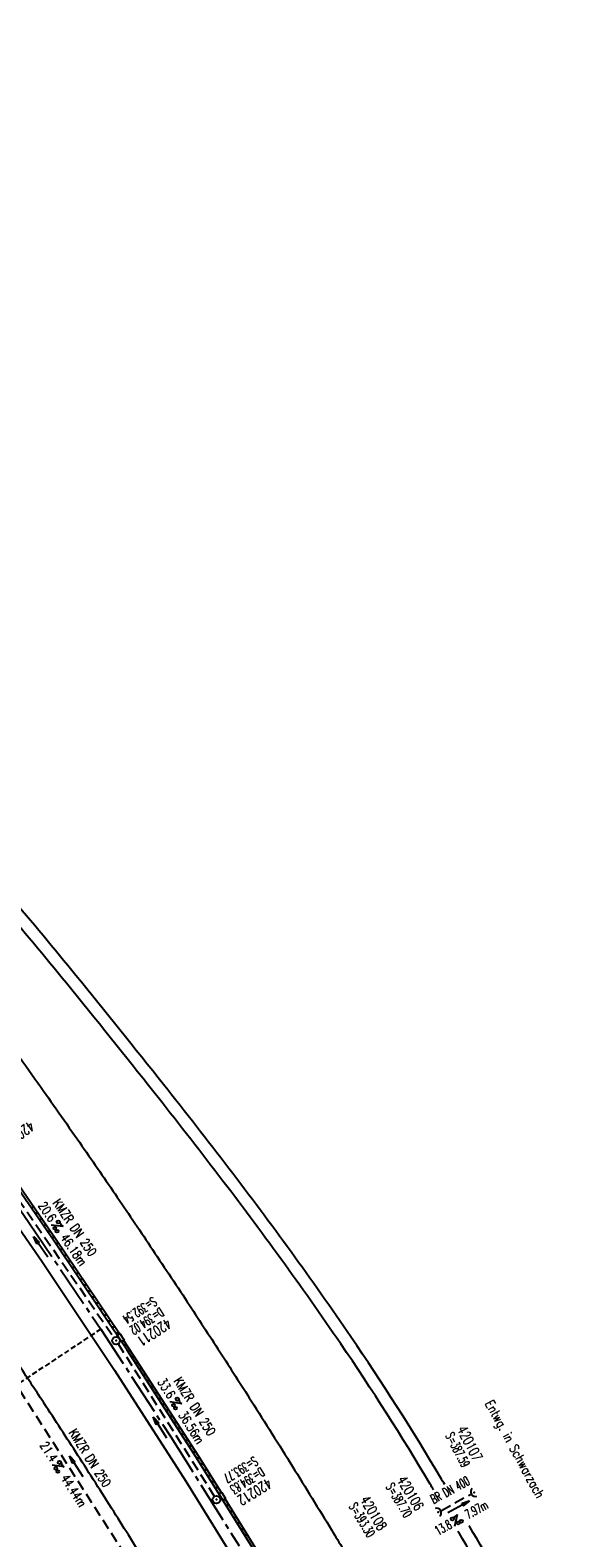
# Model space of a CAD drawing. Extents: x 450316 to 454644, y 428795 to 436505.
# Tile 255 of 256: x 450683 to 450791, y 436054 to 436347. Entities that reach past the tile are written whole.
import ezdxf
from ezdxf.enums import TextEntityAlignment as Align

# ---------------------------------------------------------------- set-up
doc = ezdxf.new("R2010")
doc.units = 0
doc.header["$LTSCALE"] = 2
doc.header["$MEASUREMENT"] = 0
for name, pattern in [('ACHSE', [5.5, 4, -0.5, 0.5, -0.5]), ('AUSGEZOGEN', [0]), ('GESTRICH-X2', [1.5, 1, -0.5]), ('GESTRICHELT', [0.75, 0.5, -0.25])]:
    doc.linetypes.add(name, pattern=pattern)
doc.layers.get('0').update_dxf_attribs({"linetype": 'CONTINUOUS'})
for name, color, linetype in [('ACHSETOP', 1, 'ACHSE'), ('FBR', 8, 'CONTINUOUS'), ('HEKTOM', 1, 'GESTRICHELT'), ('KANAL', 7, 'GESTRICH-X2'), ('PFEIL', 7, 'CONTINUOUS'), ('RINNE', 8, 'CONTINUOUS'), ('SCHACHTNR', 6, 'CONTINUOUS'), ('SCHRIFT', 7, 'AUSGEZOGEN'), ('SCHSYMBOL', 7, 'CONTINUOUS'), ('TEXTO', 4, 'CONTINUOUS'), ('TEXTU', 4, 'CONTINUOUS'), ('WEG', 8, 'AUSGEZOGEN')]:
    doc.layers.add(name, color=color, linetype=linetype)
doc.styles.add('ROMANS', font='romans.shx', dxfattribs={"width": 0.8})

# ---------------------------------------------------------------- blocks, each defined once
blk = doc.blocks.new('40')
at = {"color": 0}
blk.add_arc((0.02, 0.31), 0.91, 192.5363, 347.4637, dxfattribs=at)
blk.add_point((0, 0), dxfattribs=at)
blk = doc.blocks.new('PROM')
blk.add_line((1.57, 1.82), (0.02, 0.02))
for centre, radius in [((0.32, 1.51), 0.317), ((0.94, 0.29), 0.283), ((1.64, 0.29), 0.283)]:
    blk.add_circle(centre, radius)
blk.add_arc((0.99, 2.68), 1.03, 239.1414, 303.3549)
blk = doc.blocks.new('PFEIL2')
at = {"color": 0}
for p, q in [((0.88, 0), (-2.4, -0.01)), ((0.88, -0.27), (0.88, 0.28)), ((0.88, 0.28), (2.43, 0.01)), ((0.91, 0.27), (0.88, 0.26)), ((0.97, 0.26), (0.88, 0.25)), ((1.02, 0.25), (0.88, 0.23)), ((1.07, 0.24), (0.88, 0.21)), ((1.13, 0.23), (0.88, 0.19)), ((1.18, 0.22), (0.88, 0.17)), ((1.24, 0.21), (0.88, 0.15)), ((1.29, 0.21), (0.88, 0.14)), ((1.34, 0.2), (0.88, 0.12)), ((1.4, 0.19), (0.88, 0.1)), ((1.45, 0.18), (0.88, 0.08)), ((1.51, 0.17), (0.88, 0.06)), ((1.56, 0.16), (0.88, 0.04)), ((1.61, 0.15), (0.88, 0.02)), ((1.67, 0.14), (0.88, 0.01)), ((1.72, 0.13), (0.88, -0.01)), ((1.78, 0.12), (0.88, -0.03)), ((1.83, 0.11), (0.88, -0.05)), ((1.88, 0.1), (0.88, -0.07)), ((1.94, 0.09), (0.88, -0.09)), ((2.05, 0.08), (0.88, -0.12)), ((1.99, 0.08), (0.88, -0.11)), ((2.1, 0.07), (0.88, -0.14)), ((2.15, 0.06), (0.88, -0.16)), ((2.21, 0.05), (0.88, -0.18)), ((2.26, 0.04), (0.88, -0.2)), ((2.32, 0.03), (0.88, -0.22)), ((2.37, 0.02), (0.88, -0.23)), ((2.42, 0.01), (0.88, -0.25)), ((2.43, 0.01), (0.88, -0.27))]:
    blk.add_line(p, q, dxfattribs=at)
blk = doc.blocks.new('GST')
at = {"color": 0}
blk.add_circle((0, 0), 0.75, dxfattribs=at)
blk.add_point((0, 0), dxfattribs=at)

msp = doc.modelspace()

# ---------------------------------------------------------------- linework, layer by layer
at = {"layer": 'ACHSETOP'}
msp.add_lwpolyline([(450489.61, 436344.23), (450507.43, 436326.7), (450524.96, 436308.87), (450542.18, 436290.76), (450559.1, 436272.35), (450575.71, 436253.67), (450592.01, 436234.71), (450607.98, 436215.48), (450623.64, 436195.98), (450638.96, 436176.23), (450653.95, 436156.22), (450668.6, 436135.97), (450682.91, 436115.47), (450696.88, 436094.74), (450710.5, 436073.77), (450723.77, 436052.58)], dxfattribs=at)
at = {"layer": 'FBR', "flags": 128}
for points in [[(450921.44, 435685.61, 0.000354), (450927.66, 435671.71, 0.000659), (450931.02, 435664.25, 0), (450939.29, 435645.95, 0.000057), (450939.32, 435645.87, 0.000131), (450945.2, 435632.87, -0.000196), (450949.14, 435624.17, -0.000729), (450953.95, 435613.48, 0.000628)], [(451603.01, 434662.96, 0.000001), (451617.47, 434646.37, 0.000004)]]:
    msp.add_lwpolyline(points, format="xyb", dxfattribs=at)
at = {"layer": 'FBR'}
for points in [[(450896.69, 435740.27, -0.000001), (450904.62, 435722.85, -0.000722)], [(450706.62, 436047.71, 0.002073), (450700.25, 436057.9, 0.001877), (450693.26, 436068.89, 0.002003), (450686.63, 436079.13, 0.001644), (450681.71, 436086.61, 0.001561), (450676.48, 436094.46, 0.002891), (450675.86, 436095.36, 0.000107), (450659.17, 436119.61, 0.003959), (450655.84, 436124.35, 0.001611), (450647.54, 436135.92), (450629.19, 436160.83)], [(450675.21, 436155.78, -0.002095), (450684.63, 436142.61, -0.002234), (450692.79, 436131, -0.002617), (450699.66, 436121.02, -0.002177), (450706.5, 436110.88, -0.002048), (450713.69, 436100.03, -0.001702), (450720.01, 436090.33, -0.00174), (450726.12, 436080.8, -0.002655), (450734.14, 436068.05, -0.00276), (450741.72, 436055.71, -0.001674), (450746.28, 436048.14, -0.00138)]]:
    msp.add_lwpolyline(points, format="xyb", dxfattribs=at)
for points in [[(450562.48, 436265.45), (450571.02, 436255.92), (450586.93, 436237.43), (450601.3, 436220.22), (450611.33, 436208), (450626.24, 436189.21), (450642.14, 436168.51), (450657.3, 436147.96), (450671.64, 436127.87), (450685.42, 436107.98), (450699.57, 436086.76), (450713.39, 436065.18), (450725.75, 436045.19)], [(450728.82, 436048.27), (450715.51, 436069.71), (450702.01, 436090.66), (450687.69, 436112.04), (450673.04, 436133.24), (450656.87, 436155.67), (450642.26, 436175.29), (450625.67, 436196.72), (450614.63, 436210.57), (450599.58, 436228.95), (450583.1, 436248.4), (450570.69, 436262.55)]]:
    msp.add_lwpolyline(points, dxfattribs=at)
at = {"layer": 'HEKTOM'}
msp.add_line((450696.88, 436094.75), (450663.53, 436072.66), dxfattribs=at)
at = {"layer": 'KANAL'}
for p, q in [((450674, 436129.88), (450699.44, 436093.12)), ((450700.25, 436091.88), (450718.97, 436062.22)), ((450679.44, 436085.47), (450702.62, 436049.31)), ((450763.09, 436059.5), (450768.75, 436062.62))]:
    msp.add_line(p, q, dxfattribs=at)
at = {"layer": 'RINNE'}
for p, q in [((450683.2, 436118.53), (450683.9, 436118.4)), ((450684.01, 436117.36), (450684.71, 436117.23)), ((450684.82, 436116.2), (450685.51, 436116.07)), ((450685.62, 436115.03), (450686.32, 436114.9)), ((450686.43, 436113.86), (450687.13, 436113.73)), ((450687.24, 436112.69), (450687.94, 436112.56)), ((450688.03, 436111.53), (450688.72, 436111.4)), ((450688.81, 436110.36), (450689.5, 436110.24)), ((450689.59, 436109.2), (450690.28, 436109.07)), ((450690.37, 436108.04), (450691.06, 436107.91)), ((450691.15, 436106.88), (450691.83, 436106.75)), ((450691.93, 436105.71), (450692.61, 436105.58)), ((450692.7, 436104.55), (450693.39, 436104.42)), ((450693.48, 436103.39), (450694.17, 436103.26)), ((450694.26, 436102.22), (450694.95, 436102.1)), ((450695.04, 436101.06), (450695.73, 436100.93)), ((450695.82, 436099.9), (450696.51, 436099.77)), ((450696.6, 436098.74), (450697.29, 436098.61)), ((450697.38, 436097.57), (450698.06, 436097.45)), ((450698.16, 436096.41), (450698.84, 436096.28)), ((450698.93, 436095.25), (450699.62, 436095.12)), ((450699.71, 436094.09), (450700.4, 436093.96)), ((450701.27, 436091.76), (450701.96, 436091.63)), ((450702.05, 436090.6), (450702.72, 436090.47)), ((450702.79, 436089.44), (450703.47, 436089.32)), ((450703.54, 436088.28), (450704.21, 436088.16)), ((450704.28, 436087.13), (450704.96, 436087)), ((450705.03, 436085.97), (450705.71, 436085.85)), ((450705.77, 436084.82), (450706.45, 436084.69)), ((450706.52, 436083.66), (450707.2, 436083.53)), ((450707.26, 436082.5), (450707.94, 436082.38)), ((450708.01, 436081.35), (450708.69, 436081.22)), ((450708.76, 436080.19), (450709.43, 436080.06)), ((450709.5, 436079.03), (450710.18, 436078.91)), ((450710.25, 436077.88), (450710.92, 436077.75)), ((450710.99, 436076.72), (450711.67, 436076.59)), ((450711.74, 436075.56), (450712.41, 436075.44)), ((450712.48, 436074.41), (450713.16, 436074.28)), ((450713.23, 436073.25), (450713.9, 436073.12)), ((450713.97, 436072.09), (450714.65, 436071.97)), ((450714.72, 436070.94), (450715.39, 436070.81)), ((450715.46, 436069.78), (450716.13, 436069.66)), ((450716.18, 436068.63), (450716.85, 436068.51)), ((450716.89, 436067.48), (450717.56, 436067.35)), ((450717.61, 436066.33), (450718.27, 436066.2)), ((450718.32, 436065.18), (450718.99, 436065.05)), ((450719.04, 436064.03), (450719.7, 436063.9)), ((450719.75, 436062.88), (450719.95, 436062.84)), ((450720.88, 436061.65), (450721.13, 436061.6)), ((450721.18, 436060.58), (450721.84, 436060.45)), ((450721.89, 436059.42), (450722.56, 436059.3)), ((450722.61, 436058.27), (450723.27, 436058.15)), ((450723.32, 436057.12), (450723.99, 436057)), ((450724.04, 436055.97), (450724.7, 436055.85)), ((450724.75, 436054.82), (450725.42, 436054.7))]:
    msp.add_line(p, q, dxfattribs=at)
for points in [[(450728.82, 436048.27), (450715.51, 436069.71), (450702.01, 436090.66), (450687.69, 436112.04), (450673.04, 436133.24)], [(450700.49, 436093.83), (450688.1, 436112.32), (450675.33, 436130.8)], [(450720.25, 436063.02), (450715.93, 436069.98), (450702.42, 436090.94), (450701.32, 436092.58)], [(450733.14, 436041.98), (450729.24, 436048.53), (450721.04, 436061.75)]]:
    msp.add_lwpolyline(points, dxfattribs=at)
at = {"layer": 'SCHSYMBOL'}
for points in [[(450700.91, 436092.3), (450700.08, 436093.56), (450700.57, 436093.88), (450701.4, 436092.62)], [(450720.62, 436061.48), (450719.82, 436062.76), (450720.31, 436063.07), (450721.11, 436061.79)]]:
    msp.add_lwpolyline(points, close=True, dxfattribs=at)
at = {"layer": 'WEG'}
for points in [[(450761.57, 436063.47, 0.000063), (450760.91, 436064.59, 0.016476), (450743.5, 436091.9, 0.013239), (450719.85, 436124.54, 0.004127), (450707.2, 436140.8, 0.003126), (450690.18, 436162, 0.013112), (450664.02, 436192.52, -0.022556), (450649.15, 436210.55, -0.005869), (450640.67, 436222.11, -0.006002), (450632.65, 436233.61, -0.001334)], [(450763.72, 436064.55, 0.000075), (450762.93, 436065.87, 0.016475), (450745.48, 436093.25, 0.013238), (450721.78, 436125.97, 0.004128), (450709.08, 436142.28, 0.003133), (450692.03, 436163.52, 0.013104), (450665.89, 436194.03, -0.022571), (450651.04, 436212.03, -0.005854), (450644.69, 436220.68, -0.000357), (450643.68, 436222.1, -0.003741)], [(450788.17, 436018.03, 0.00167), (450766.51, 436055.11, 0.000025), (450766.31, 436055.44, 0.000288)], [(450790.26, 436019.2, 0.001668), (450768.58, 436056.32, 0.000014), (450768.47, 436056.5, 0.000289)]]:
    msp.add_lwpolyline(points, format="xyb", dxfattribs=at)

# ---------------------------------------------------------------- block references
at = {"layer": 'PFEIL'}
for p, rotation in [((450685.2, 436110.79), 124.6873), ((450708.37, 436075.62), 122.2491), ((450692.1, 436068.09), 122.6771), ((450766.4, 436060.18), 28.6449)]:
    msp.add_blockref('PFEIL2', p, dxfattribs=dict(at, rotation=rotation))
at = {"layer": 'SCHSYMBOL'}
for name, p, rotation in [('GST', (450699.85, 436092.51), 123.3527), ('GST', (450719.36, 436061.59), 121.9515999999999), ('40', (450769.42, 436062.97), 301.0084), ('40', (450762.43, 436059.15), 121.0206999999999)]:
    msp.add_blockref(name, p, dxfattribs=dict(at, rotation=rotation))
at = {"layer": 'TEXTU'}
for p, rotation in [((450687.19, 436114.97), 304.6873), ((450710.27, 436080.6), 302.2491), ((450687.4, 436068.29), 302.6771), ((450765.65, 436056.35), 28.6449)]:
    msp.add_blockref('PROM', p, dxfattribs=dict(at, rotation=rotation))

# ---------------------------------------------------------------- texts
at = {"layer": 'SCHACHTNR', "style": 'ROMANS'}
for s, height, rotation, width, p in [('420210', 2, 215.1225, 0.7, (450683.1, 436135.29)), ('S=392.54', 1.8, 213.3526, 0.6, (450707, 436101.11)), ('D=394.02', 1.8, 213.3526, 0.6, (450708.37, 436099.02)), ('420211', 2, 213.3526, 0.7, (450709.75, 436096.93)), ('S=387.59', 1.8, 297.2765, 0.6, (450763.81, 436074.08)), ('420107', 2, 297.2765, 0.7, (450766.05, 436075.25)), ('S=393.77', 1.8, 211.9516, 0.6, (450726.67, 436070.08)), ('D=394.83', 1.8, 211.9516, 0.6, (450727.98, 436067.95)), ('420212', 2, 211.9516, 0.7, (450729.33, 436065.83)), ('S=387.70', 1.8, 301.0208, 0.6, (450752.21, 436064.11)), ('420106', 2, 301.0208, 0.7, (450754.37, 436065.43)), ('420108', 2, 301.0176, 0.7, (450747.19, 436061.55)), ('S=393.30', 1.8, 301.0176, 0.6, (450745.03, 436060.27))]:
    msp.add_text(s, height=height, rotation=rotation, dxfattribs=dict(at, width=width)).set_placement(p)
at = {"layer": 'SCHRIFT', "style": 'ROMANS', "width": 0.8}
msp.add_text('Entwg. in Schwarzach', height=1.8, rotation=298.5361, dxfattribs=at).set_placement((450771.5, 436080.32))
at = {"layer": 'TEXTO', "style": 'ROMANS'}
for s, rotation, width, p in [('KMZR DN 250', 304.6873, 0.75, (450691.08, 436113.97)), ('KMZR DN 250', 302.2491, 0.75, (450714.37, 436079.24)), ('KMZR DN 250', 302.6771, 0.75, (450694.01, 436069.22)), ('BR DN 400', 28.6449, 0.6, (450765.2, 436062.68))]:
    msp.add_text(s, height=1.8, rotation=rotation, dxfattribs=dict(at, width=width)).set_placement(p, align=Align.CENTER)
at = {"layer": 'TEXTU', "style": 'ROMANS'}
for s, rotation, width, p in [('20.6', 304.6873, 0.75, (450684.6, 436118.72)), ('46.18m', 304.6873, 0.75, (450688.91, 436112.5)), ('33.6', 302.2491, 0.75, (450707.82, 436084.48)), ('36.56m', 302.2491, 0.75, (450711.88, 436078.07)), ('21.4', 302.6771, 0.75, (450684.92, 436072.15)), ('44.44m', 302.6771, 0.75, (450689.01, 436065.77)), ('7.97m', 28.6449, 0.6, (450768.28, 436057.78)), ('13.8', 28.6449, 0.6, (450762.44, 436054.59))]:
    msp.add_text(s, height=1.8, rotation=rotation, dxfattribs=dict(at, width=width)).set_placement(p)

doc.saveas('drawing.dxf')
